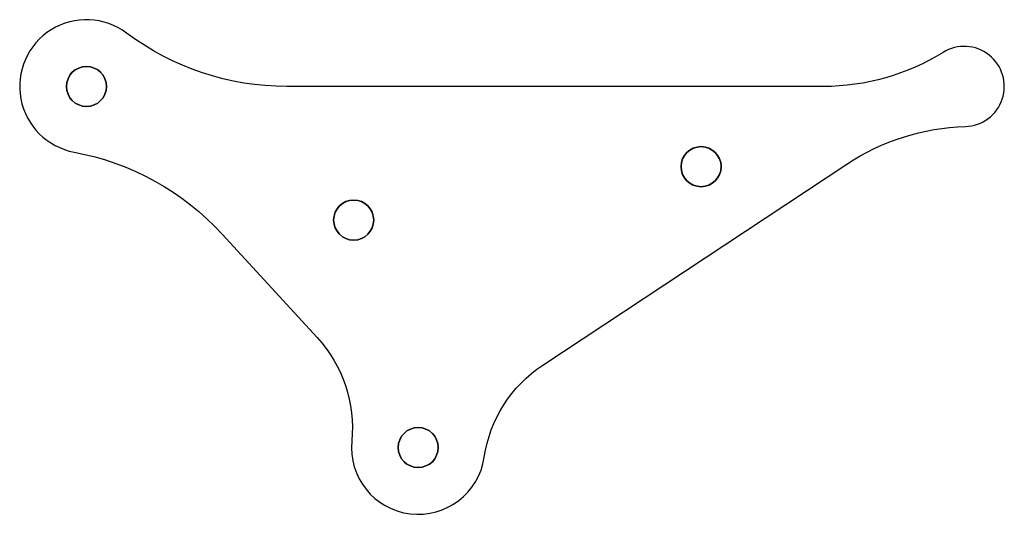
# Model space of a CAD drawing. Header units: millimetres. Extents: x -5 to 68.7, y -32 to 5.
import ezdxf

# ---------------------------------------------------------------- set-up
doc = ezdxf.new("R2010")
doc.units = ezdxf.units.MM
doc.layers.get('0').update_dxf_attribs({"linetype": 'CONTINUOUS'})

msp = doc.modelspace()

# ---------------------------------------------------------------- linework, layer by layer
msp.add_lwpolyline([(3, 4, 1.260682), (-0.916, -4.915, -0.162278), (10.148, -11.047), (17.264, -18.794, -0.213422), (19.852, -26.538, 0.976567), (29.775, -27.752, -0.213422), (34.154, -20.86), (56.912, -5.811, -0.139599), (65.788, -2.999, 1.304422), (64.12, 2.55, -0.139599), (55.164, 0), (15, 0, -0.162278)], format="xyb", close=True)
msp.add_lwpolyline([(3, 4, 1.260682), (-0.916, -4.915, -0.162278), (10.148, -11.047), (17.264, -18.794, -0.213422), (19.852, -26.538, 0.976567), (29.775, -27.752, -0.213422), (34.154, -20.86), (56.912, -5.811, -0.139599), (65.788, -2.999, 1.304422), (64.12, 2.55, -0.139599), (55.164, 0), (15, 0, -0.162278)], format="xyb", close=True)
at = {"extrusion": (0, 0, -1)}
for centre in [(0, 0), (-46, -6), (-20, -10), (-24.828, -27.027)]:
    msp.add_circle(centre, 1.5, dxfattribs=at)
for centre in [(0, 0), (46, -6), (20, -10), (24.828, -27.027)]:
    msp.add_circle(centre, 1.5)

doc.saveas('drawing.dxf')
